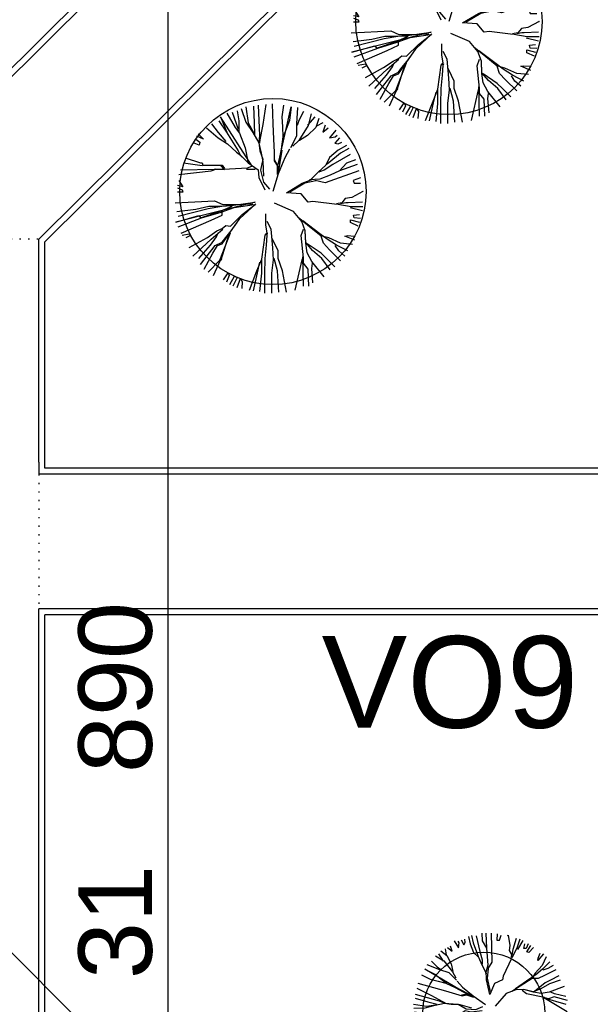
# Model space of a CAD drawing. Extents: x 4743276 to 9726129, y -4307434 to -1665362.
# Tile 32 of 121: x 4856163 to 4860824, y -2053669 to -2045617. Entities that reach past the tile are written whole.
import ezdxf

# ---------------------------------------------------------------- set-up
doc = ezdxf.new("R2010")
doc.units = 0
doc.header["$MEASUREMENT"] = 0
doc.linetypes.add('ACAD_ISO07W100', pattern=[3.5, 0.5, -3])
doc.layers.get('0').update_dxf_attribs({"linetype": 'CONTINUOUS'})
doc.layers.get('Defpoints').update_dxf_attribs({"color": 61, "linetype": 'CONTINUOUS'})
for name, color, linetype in [('-_48_-', 76, 'CONTINUOUS'), ('siete', 6, 'CONTINUOUS'), ('TENKÁ', 7, 'CONTINUOUS'), ('ZARIADOVACIE', 144, 'CONTINUOUS')]:
    doc.layers.add(name, color=color, linetype=linetype)
doc.styles.add('Style-Arial', font='arial.ttf')
doc.dimstyles.new('STANDARD 200', dxfattribs={"dimtxt": 600, "dimasz": 700, "dimexe": 10, "dimexo": 200, "dimgap": 100, "dimtad": 1, "dimdsep": 46, "dimlunit": 6, "dimtxsty": 'Style-Arial', "dimblk": 'ARCHTICK', "dimblk1": 'OBLIQUE', "dimblk2": 'ARCHTICK', "dimcen": 2.5, "dimse1": 1, "dimse2": 1, "dimadec": 0, "dimazin": 0, "dimtfac": 1, "dimtmove": 1, "dimatfit": 3, "dimldrblk": 'OBLIQUE', "dimfxl": 1, "dimtolj": 1, "dimtzin": 0, "dimarcsym": 0})

# ---------------------------------------------------------------- blocks, each defined once
blk = doc.blocks.new('St6a')
at = {"linetype": 'Continuous'}
for p, q in [((-609, 1851), (-513, 1574)), ((-513, 1887), (-465, 1562)), ((-357, 1899), (-345, 1562)), ((-260, 1923), (-236, 1297)), ((-104, 1935), (-164, 1526)), ((28, 1947), (40, 1538)), ((148, 708), (413, 1887)), ((257, 1923), (221, 1682)), ((413, 1887), (377, 1610)), ((545, 1875), (521, 1538)), ((-381, 672), (-1030, 1682)), ((-1030, 1682), (-886, 1333)), ((-898, 1755), (-729, 1466)), ((-790, 1778), (-669, 1430)), ((-693, 1802), (-657, 1598)), ((221, 1682), (233, 1478)), ((666, 1790), (569, 1610)), ((894, 1682), (750, 1514)), ((822, 1742), (762, 1502)), ((978, 1646), (918, 1466)), ((-1319, 1454), (-1078, 1249)), ((-1211, 1538), (-1078, 1358)), ((-1066, 1598), (-910, 1370)), ((-729, 1466), (-645, 1345)), ((-657, 1598), (-657, 1370)), ((-513, 1574), (-369, 1358)), ((-465, 1562), (-357, 1358)), ((-345, 1562), (-333, 1321)), ((-164, 1526), (-224, 1213)), ((40, 1538), (52, 1225)), ((233, 1478), (245, 1273)), ((377, 1610), (245, 1249)), ((521, 1538), (521, 1285)), ((569, 1610), (533, 1502)), ((762, 1502), (569, 1201)), ((918, 1466), (750, 1297)), ((1062, 1562), (930, 1490)), ((1110, 1514), (1062, 1370)), ((1062, 1370), (1171, 1454)), ((-1535, 1225), (-1451, 1165)), ((-1379, 1225), (-1511, 1285)), ((-1487, 1333), (-1379, 1225)), ((-1078, 1358), (-922, 1177)), ((-1078, 1249), (-886, 1129)), ((-910, 1370), (-669, 985)), ((-645, 1345), (-525, 1045)), ((-369, 1358), (-248, 1153)), ((-236, 1297), (-248, 1141)), ((-224, 1213), (-236, 1141)), ((52, 1225), (64, 961)), ((245, 1273), (209, 1021)), ((521, 1285), (401, 1045)), ((750, 1297), (581, 1201)), ((1327, 1406), (1195, 1249)), ((1195, 1249), (1315, 1273)), ((1399, 1249), (1303, 1141)), ((1315, 1273), (1351, 1309)), ((-1463, 1105), (-1571, 1141)), ((-1451, 1165), (-1463, 1105)), ((-886, 1129), (-705, 961)), ((-525, 1045), (-465, 732)), ((-248, 1153), (-224, 985)), ((-248, 1141), (-200, 937)), ((209, 1021), (148, 708)), ((377, 1021), (281, 840)), ((569, 1201), (449, 1081)), ((1303, 1141), (1375, 1129)), ((1375, 1129), (1447, 1165)), ((1543, 1093), (1375, 997)), ((1592, 1033), (1423, 937)), ((-1752, 840), (-1439, 744)), ((-705, 961), (-621, 901)), ((-669, 985), (-621, 889)), ((-621, 901), (-465, 744)), ((-621, 889), (-381, 672)), ((-224, 985), (-164, 816)), ((-164, 816), (-212, 588)), ((-200, 937), (-164, 768)), ((64, 961), (64, 780)), ((221, 997), (148, 540)), ((281, 840), (148, 516)), ((1195, 852), (1123, 696)), ((1423, 937), (1183, 744)), ((1375, 997), (1195, 852)), ((1616, 913), (1267, 708)), ((-1848, 600), (-1162, 612)), ((-1788, 744), (-1403, 684)), ((-1439, 744), (-1403, 744)), ((-1403, 744), (-1391, 696)), ((-1391, 696), (-994, 696)), ((-1223, 576), (-1126, 612)), ((-1162, 612), (-970, 612)), ((-1126, 612), (-1162, 600)), ((-946, 600), (-1030, 684)), ((-994, 696), (-946, 624)), ((-970, 612), (-477, 636)), ((-501, 612), (-321, 612)), ((-477, 636), (-393, 672)), ((-465, 744), (-260, 600)), ((-164, 768), (-152, 468)), ((64, 780), (124, 684)), ((148, 672), (76, 804)), ((124, 684), (124, 504)), ((148, 540), (148, 672)), ((1123, 696), (966, 552)), ((1267, 708), (1086, 588)), ((1183, 744), (1135, 708)), ((1543, 732), (1399, 576)), ((1760, 708), (1399, 576)), ((1724, 804), (1543, 732)), ((-1884, 504), (-1223, 576)), ((-260, 600), (-248, 444)), ((-248, 444), (-128, 191)), ((-212, 588), (-152, 347)), ((148, 516), (40, 155)), ((641, 323), (858, 407)), ((966, 552), (786, 371)), ((1002, 407), (786, 395)), ((1014, 564), (978, 552)), ((1207, 492), (1002, 407)), ((1086, 588), (1014, 564)), ((1796, 576), (1110, 335)), ((1399, 576), (1207, 492)), ((1832, 432), (1676, 383)), ((-1800, 251), (-1908, 275)), ((-1908, 227), (-1812, 191)), ((-1884, 383), (-1800, 251)), ((-152, 347), (-32, 203)), ((317, 131), (641, 323)), ((690, 323), (389, 143)), ((918, 371), (690, 323)), ((1110, 335), (906, 383)), ((1676, 383), (1700, 323)), ((1700, 323), (1832, 323)), ((-1800, 143), (-1908, 143)), ((-1812, 191), (-1800, 143)), ((617, 107), (317, 131)), ((762, -62), (617, 107)), ((1519, 11), (1447, -74)), ((1652, 35), (1519, 11)), ((1880, 155), (1652, 35)), ((1868, 167), (1880, 155)), ((-1956, -74), (-1150, -37)), ((-321, -62), (-1944, -470)), ((-1896, -350), (-1283, -194)), ((-1535, -206), (-1271, -146)), ((-1283, -194), (-1006, -146)), ((-1271, -146), (-1018, -146)), ((-1150, -37), (-982, -110)), ((-1018, -146), (-790, -134)), ((-1018, -242), (-790, -146)), ((-1018, -266), (-754, -170)), ((-1006, -146), (-766, -122)), ((-982, -110), (-790, -110)), ((-790, -110), (-369, -98)), ((-766, -122), (-321, -62)), ((-754, -170), (-345, -110)), ((-633, -398), (-309, -98)), ((-585, -314), (-321, -110)), ((461, -254), (76, -86)), ((858, -50), (762, -62)), ((1351, -110), (858, -50)), ((1447, -74), (1339, -98)), ((1640, -158), (1363, -110)), ((1531, -74), (1423, -98)), ((1579, -74), (1531, -74)), ((1868, -62), (1579, -74)), ((1868, -242), (1616, -182)), ((1880, -158), (1640, -158)), ((-1944, -470), (-1475, -338)), ((-1920, -254), (-1535, -206)), ((-1896, -567), (-1415, -386)), ((-1475, -338), (-1439, -386)), ((-1439, -386), (-1018, -242)), ((-1415, -386), (-1018, -266)), ((-1223, -434), (-994, -326)), ((-994, -326), (-994, -242)), ((-994, -915), (-633, -398)), ((-826, -555), (-585, -314)), ((-104, -531), (-104, -302)), ((629, -458), (461, -254)), ((750, -531), (557, -374)), ((1688, -326), (1808, -314)), ((1700, -386), (1688, -326)), ((1832, -398), (1700, -386)), ((-1836, -699), (-1223, -434)), ((-1102, -651), (-994, -603)), ((-994, -603), (-922, -543)), ((-922, -543), (-826, -555)), ((-814, -651), (-693, -482)), ((-80, -687), (-104, -531)), ((4, -615), (-80, -458)), ((702, -651), (629, -458)), ((1002, -711), (653, -446)), ((1026, -759), (750, -531)), ((1628, -422), (1808, -470)), ((1628, -482), (1628, -422)), ((1784, -555), (1628, -482)), ((-1812, -735), (-1668, -711)), ((-1644, -747), (-1740, -795)), ((-1668, -711), (-1644, -747)), ((-1668, -988), (-1295, -783)), ((-1295, -783), (-1102, -651)), ((-1235, -939), (-1114, -771)), ((-1223, -819), (-982, -615)), ((-1114, -771), (-1078, -687)), ((-1042, -1252), (-826, -687)), ((-1018, -1240), (-862, -735)), ((-994, -879), (-922, -783)), ((-922, -783), (-814, -651)), ((-188, -1228), (-116, -735)), ((-116, -735), (-80, -687)), ((-92, -939), (-80, -735)), ((-80, -735), (-68, -699)), ((40, -1000), (4, -615)), ((40, -831), (16, -795)), ((617, -747), (666, -615)), ((666, -1204), (617, -747)), ((714, -903), (702, -651)), ((714, -891), (702, -651)), ((1147, -819), (1002, -711)), ((1074, -903), (1026, -759)), ((1183, -795), (1038, -759)), ((1423, -903), (1183, -795)), ((1507, -759), (1568, -747)), ((1712, -843), (1507, -759)), ((1568, -747), (1700, -759)), ((-1595, -1168), (-1223, -819)), ((-1475, -1216), (-1235, -939)), ((-1439, -1336), (-1138, -951)), ((-1187, -1108), (-1090, -951)), ((-1138, -951), (-994, -879)), ((-1090, -951), (-994, -915)), ((-116, -1216), (-92, -939)), ((148, -1060), (40, -831)), ((52, -1240), (40, -1000)), ((846, -1048), (714, -891)), ((738, -1096), (714, -903)), ((1026, -1108), (738, -915)), ((1195, -1036), (1074, -903)), ((1339, -939), (1147, -819)), ((1387, -1060), (1315, -951)), ((1568, -1060), (1339, -939)), ((1664, -927), (1423, -903)), ((-1367, -1433), (-1187, -1108)), ((148, -1216), (148, -1060)), ((641, -1240), (666, -1204)), ((666, -1781), (653, -1180)), ((666, -1312), (666, -1192)), ((834, -1276), (738, -1096)), ((1038, -1216), (846, -1048)), ((1135, -1216), (1026, -1108)), ((1423, -1264), (1195, -1036)), ((1507, -1168), (1387, -1060)), ((-1283, -1493), (-1042, -1252)), ((-1175, -1565), (-1030, -1252)), ((-1030, -1252), (-1006, -1228)), ((-285, -1469), (-188, -1228)), ((-273, -1505), (-224, -1288)), ((-188, -1517), (-188, -1228)), ((-128, -1529), (-116, -1216)), ((16, -1517), (52, -1240)), ((136, -1469), (64, -1216)), ((233, -1469), (148, -1216)), ((497, -1865), (641, -1240)), ((762, -1433), (666, -1312)), ((1086, -1589), (834, -1276)), ((834, -1420), (846, -1312)), ((1207, -1445), (1038, -1216)), ((1303, -1384), (1135, -1216)), ((-970, -1649), (-874, -1505)), ((-850, -1565), (-910, -1697)), ((-874, -1505), (-850, -1565)), ((-838, -1745), (-742, -1577)), ((-693, -1601), (-778, -1781)), ((-742, -1577), (-693, -1601)), ((-441, -1865), (-285, -1469)), ((-357, -1877), (-273, -1505)), ((-224, -1889), (-188, -1517)), ((-128, -1926), (-128, -1529)), ((16, -1926), (16, -1517)), ((160, -1902), (136, -1469)), ((317, -1902), (233, -1469)), ((774, -1781), (762, -1433)), ((858, -1709), (834, -1420)), ((-693, -1805), (-621, -1625)), ((-621, -1625), (-585, -1685)), ((-585, -1685), (-597, -1829))]:
    blk.add_line(p, q, dxfattribs=at)
blk = doc.blocks.new('St6d')
at = {"linetype": 'Continuous'}
for p, q in [((-580, 1150), (-510, 1038)), ((-501, 1117), (-516, 1146)), ((-469, 1164), (-422, 1083)), ((-400, 1125), (-408, 1176)), ((-345, 1221), (-319, 1099)), ((-298, 1239), (-272, 1116)), ((-219, 1230), (-163, 974)), ((-131, 1275), (-123, 1149)), ((-123, 1149), (-55, 1029)), ((-65, 1277), (-55, 1029)), ((24, 1273), (35, 803)), ((120, 1266), (118, 1161)), ((118, 1161), (160, 1163)), ((160, 1163), (187, 1245)), ((290, 1236), (300, 1241)), ((300, 1241), (328, 1076)), ((431, 1190), (380, 1010)), ((492, 1178), (444, 1030)), ((542, 1154), (454, 1011)), ((-798, 984), (-699, 911)), ((-729, 1019), (-711, 923)), ((-690, 1039), (-611, 981)), ((-611, 981), (-641, 1064)), ((-510, 1038), (-501, 1117)), ((-422, 1083), (-400, 1125)), ((-319, 1099), (-266, 959)), ((-272, 1116), (-202, 929)), ((-163, 974), (-125, 839)), ((-55, 1029), (-42, 894)), ((328, 1076), (316, 990)), ((316, 990), (354, 929)), ((444, 1030), (359, 870)), ((371, 981), (364, 910)), ((380, 1010), (371, 981)), ((557, 1026), (574, 1103)), ((597, 1022), (557, 1026)), ((631, 1101), (597, 1022)), ((605, 970), (670, 1072)), ((641, 958), (605, 970)), ((717, 1040), (641, 958)), ((-949, 820), (-857, 725)), ((-888, 907), (-752, 822)), ((-837, 940), (-762, 817)), ((-752, 822), (-606, 644)), ((-699, 911), (-629, 774)), ((-266, 959), (-184, 883)), ((-202, 929), (-190, 893)), ((-184, 883), (-127, 758)), ((-125, 839), (-125, 790)), ((-42, 894), (-31, 751)), ((357, 863), (221, 571)), ((354, 929), (347, 858)), ((880, 938), (788, 829)), ((788, 829), (792, 868)), ((792, 868), (826, 947)), ((922, 891), (859, 748)), ((985, 806), (865, 689)), ((-387, 286), (-1059, 684)), ((-1059, 684), (-896, 607)), ((-1025, 763), (-823, 681)), ((-857, 725), (-798, 682)), ((-823, 681), (-667, 631)), ((-629, 774), (-603, 651)), ((-127, 758), (-52, 611)), ((-125, 790), (-125, 766)), ((-31, 751), (-67, 616)), ((-51, 513), (-60, 663)), ((-26, 692), (-42, 542)), ((35, 803), (-35, 687)), ((859, 748), (745, 622)), ((865, 689), (752, 595)), ((948, 695), (867, 672)), ((1081, 676), (895, 581)), ((1039, 747), (948, 695)), ((-1112, 595), (-971, 525)), ((-971, 525), (-843, 492)), ((-896, 607), (-700, 454)), ((-843, 492), (-715, 458)), ((-667, 631), (-543, 509)), ((-606, 644), (-556, 546)), ((-533, 489), (-442, 394)), ((2, 274), (-51, 513)), ((-42, 542), (9, 321)), ((210, 510), (77, 454)), ((221, 571), (210, 510)), ((657, 528), (424, 366)), ((691, 533), (496, 409)), ((752, 595), (657, 528)), ((790, 534), (691, 533)), ((745, 622), (694, 540)), ((895, 581), (790, 534)), ((994, 508), (906, 463)), ((1149, 507), (975, 449)), ((1131, 578), (994, 508)), ((-1192, 376), (-952, 257)), ((-1173, 460), (-919, 386)), ((-919, 386), (-724, 331)), ((-724, 331), (-559, 285)), ((-715, 458), (-567, 386)), ((-567, 386), (-387, 286)), ((-550, 388), (-283, 252)), ((-442, 394), (-268, 248)), ((77, 454), (2, 274)), ((427, 349), (268, 286)), ((496, 409), (361, 321)), ((560, 355), (427, 349)), ((602, 284), (531, 340)), ((710, 314), (560, 355)), ((718, 312), (560, 355)), ((833, 364), (710, 314)), ((906, 463), (730, 324)), ((975, 449), (833, 364)), ((1214, 404), (971, 311)), ((-1220, 213), (-1010, 154)), ((-1216, 277), (-826, 167)), ((-952, 257), (-772, 158)), ((-826, 167), (-732, 129)), ((-559, 285), (-448, 249)), ((-364, 279), (-460, 261)), ((-448, 249), (-377, 266)), ((-377, 266), (-266, 231)), ((-283, 252), (-364, 279)), ((-268, 248), (-68, 109)), ((268, 286), (87, 83)), ((893, 222), (602, 284)), ((841, 288), (718, 312)), ((971, 311), (841, 288)), ((1248, 107), (876, 219)), ((960, 201), (886, 224)), ((910, 200), (893, 222)), ((1266, -14), (910, 200)), ((1053, 236), (960, 201)), ((1060, 283), (996, 312)), ((1270, 174), (1053, 236)), ((1242, 239), (1060, 283)), ((-1244, 115), (-1034, 80)), ((-1241, 48), (-1052, 53)), ((-1052, 53), (-889, 98)), ((-1034, 80), (-887, 105)), ((-1010, 154), (-860, 113)), ((-889, 98), (-740, 131)), ((-772, 158), (-730, 136)), ((-740, 131), (-631, 112)), ((-732, 129), (-597, 117)), ((-631, 112), (-516, 116)), ((-597, 117), (-486, 106)), ((-531, -84), (-402, 13)), ((-516, 116), (-385, 40)), ((-486, 106), (-299, 53)), ((-402, 13), (-303, -11)), ((-385, 40), (-225, 29)), ((-303, -11), (-124, 13)), ((-225, 29), (-112, 74)), ((-1239, -148), (-1028, -102)), ((-1232, -77), (-994, -73)), ((-1228, -13), (-1095, -32)), ((-470, -47), (-1221, -244)), ((-1095, -32), (-955, -78)), ((-1028, -102), (-937, -75)), ((-937, -75), (-728, -61)), ((-728, -61), (-524, -87)), ((-720, -162), (-651, -151)), ((-713, -188), (-659, -149)), ((-659, -149), (-531, -84)), ((-651, -151), (-470, -47)), ((-551, -421), (-467, -113)), ((-467, -113), (-473, -54)), ((-457, -133), (-421, -21)), ((-7, -156), (-80, -1237)), ((-59, -442), (-7, -156)), ((138, -416), (18, -156)), ((325, -117), (184, -71)), ((398, -67), (285, -87)), ((426, -133), (325, -117)), ((642, -122), (398, -67)), ((448, -165), (426, -133)), ((455, -143), (436, -128)), ((579, -191), (455, -143)), ((539, -88), (512, -96)), ((701, -67), (539, -88)), ((793, -162), (642, -122)), ((797, -98), (701, -67)), ((950, -156), (780, -150)), ((969, -97), (797, -98)), ((1221, -228), (950, -156)), ((1252, -132), (969, -97)), ((-1221, -244), (-978, -225)), ((-1177, -283), (-1005, -233)), ((-1031, -339), (-889, -278)), ((-1005, -233), (-720, -162)), ((-965, -360), (-852, -266)), ((-852, -266), (-713, -188)), ((-71, -454), (6, -193)), ((-27, -444), (18, -181)), ((96, -369), (23, -166)), ((737, -308), (448, -165)), ((744, -261), (579, -191)), ((866, -415), (737, -308)), ((915, -366), (737, -308)), ((934, -331), (744, -261)), ((956, -240), (793, -162)), ((1207, -322), (956, -240)), ((-1169, -384), (-1031, -339)), ((-1138, -467), (-965, -360)), ((-687, -663), (-607, -419)), ((-607, -419), (-554, -404)), ((-539, -409), (-607, -444)), ((-589, -539), (-551, -421)), ((-110, -573), (-71, -454)), ((-95, -602), (-56, -459)), ((-92, -595), (-59, -442)), ((-35, -621), (-49, -462)), ((-21, -626), (-27, -444)), ((196, -566), (96, -369)), ((384, -741), (138, -416)), ((257, -577), (177, -470)), ((890, -415), (767, -342)), ((1079, -591), (866, -415)), ((1103, -541), (890, -415)), ((1137, -462), (915, -366)), ((1178, -410), (934, -331)), ((-1098, -595), (-1010, -550)), ((-1010, -550), (-1073, -619)), ((-1041, -646), (-987, -606)), ((-953, -626), (-997, -685)), ((-987, -606), (-953, -626)), ((-719, -963), (-589, -539)), ((-667, -1005), (-579, -584)), ((-579, -584), (-582, -517)), ((-582, -517), (-582, -542)), ((-188, -662), (-110, -573)), ((-145, -757), (-95, -602)), ((-118, -774), (-92, -595)), ((-31, -909), (-35, -621)), ((21, -624), (-31, -606)), ((-26, -894), (-21, -626)), ((42, -786), (21, -624)), ((169, -622), (196, -566)), ((192, -678), (169, -622)), ((317, -670), (257, -577)), ((581, -838), (277, -592)), ((579, -821), (299, -624)), ((895, -654), (939, -643)), ((939, -643), (1025, -680)), ((-848, -856), (-726, -683)), ((-796, -898), (-682, -673)), ((-726, -683), (-719, -661)), ((-719, -661), (-687, -663)), ((-326, -1165), (-188, -662)), ((-161, -932), (-145, -757)), ((-144, -1183), (-118, -774)), ((82, -1216), (42, -786)), ((199, -755), (192, -678)), ((242, -900), (199, -755)), ((279, -862), (201, -674)), ((271, -786), (226, -747)), ((351, -894), (271, -786)), ((362, -734), (317, -670)), ((377, -837), (362, -734)), ((387, -808), (384, -741)), ((770, -785), (812, -782)), ((840, -873), (770, -785)), ((812, -782), (881, -846)), ((841, -718), (866, -693)), ((925, -811), (841, -718)), ((866, -693), (960, -781)), ((991, -734), (895, -654)), ((-208, -1179), (-161, -932)), ((-80, -1237), (-68, -922)), ((-68, -922), (-31, -909)), ((-11, -1226), (-26, -894)), ((294, -1170), (242, -900)), ((419, -1161), (279, -862)), ((473, -1097), (351, -894)), ((554, -1099), (377, -837)), ((464, -898), (387, -808)), ((627, -1074), (464, -898)), ((584, -831), (574, -811)), ((681, -1034), (581, -838)), ((747, -982), (584, -831)), ((-593, -1029), (-495, -1004)), ((-495, -1004), (-531, -1065)), ((-502, -1075), (-460, -1023)), ((-460, -1023), (-428, -1025)), ((-428, -1025), (-450, -1092)), ((109, -1208), (123, -1114)), ((123, -1114), (150, -1107)), ((150, -1107), (161, -1176))]:
    blk.add_line(p, q, dxfattribs=at)
blk = doc.blocks.new('_ArchTick')
at = {"color": 0, "linetype": 'ByBlock', "const_width": 0.15}
blk.add_lwpolyline([(-0.5, -0.5), (0.5, 0.5)], dxfattribs=at)
blk = doc.blocks.new('*D42221')
at = {"layer": 'Defpoints', "color": 0}
for p in [(4868313.8, -2035164), (4857372, -2067054), (4868313.8, -2067054)]:
    blk.add_point(p, dxfattribs=at)
at = {"layer": 'ZARIADOVACIE', "color": 0, "lineweight": -2}
blk.add_line((4857372, -2035164), (4857372, -2067054), dxfattribs=at)
at = {"layer": 'ZARIADOVACIE', "color": 0, "linetype": 'ByBlock', "lineweight": -2, "xscale": 700, "yscale": 700, "zscale": 700}
for p, rotation in [((4857372, -2035164), 90), ((4857372, -2067054), 270)]:
    blk.add_blockref('_ArchTick', p, dxfattribs=dict(at, rotation=rotation))
at = {"layer": 'ZARIADOVACIE', "color": 0, "insert": (4856946.5, -2051921), "char_height": 600, "attachment_point": 5, "rotation": 90, "style": 'Style-Arial'}
blk.add_mtext('\\A1;31ﾠ890', dxfattribs=at)
blk = doc.blocks.new('_OBLIQUE')
at = {"color": 0, "linetype": 'ByBlock'}
blk.add_line((-0.5, -0.5), (0.5, 0.5), dxfattribs=at)
blk = doc.blocks.new('*D42222')
at = {"layer": 'Defpoints', "color": 0}
for p in [(4835323.8, -2052604), (4868313.8, -2052604), (4835323.8, -2058262)]:
    blk.add_point(p, dxfattribs=at)
at = {"layer": 'ZARIADOVACIE', "color": 0, "lineweight": -2}
blk.add_line((4868313.8, -2058262), (4835323.8, -2058262), dxfattribs=at)
at = {"layer": 'ZARIADOVACIE', "color": 0, "linetype": 'ByBlock', "lineweight": -2, "xscale": 700, "yscale": 700, "zscale": 700, "rotation": 180}
blk.add_blockref('_ArchTick', (4835323.8, -2058262), dxfattribs=at)
at = {"layer": 'ZARIADOVACIE', "color": 0, "linetype": 'ByBlock', "lineweight": -2, "xscale": 700, "yscale": 700, "zscale": 700}
blk.add_blockref('_ArchTick', (4868313.8, -2058262), dxfattribs=at)
at = {"layer": 'ZARIADOVACIE', "color": 0, "insert": (4851818.8, -2057855.5), "char_height": 600, "attachment_point": 5, "style": 'Style-Arial'}
blk.add_mtext('\\A1;32ﾠ990', dxfattribs=at)

msp = doc.modelspace()

# ---------------------------------------------------------------- linework, layer by layer
at = {"layer": 'Defpoints', "color": 2}
for centre, radius in [((4859669.531, -2045632.207), 760.997), ((4858231.126, -2047021.807), 760.997), ((4859954.01, -2053741.856), 499.158)]:
    msp.add_circle(centre, radius, dxfattribs=at)
at = {"layer": 'siete', "color": 55, "lineweight": 35, "ltscale": 0.8}
msp.add_line((4859693.139, -2056846.029), (4855979.026, -2053131.916), dxfattribs=at)
at = {"layer": 'TENKÁ'}
for p, q in [((4854741.335, -2047359.048), (4866399.728, -2035774.048)), ((4854761.954, -2047409.048), (4866470.663, -2035774.048)), ((4856318.799, -2047412.75), (4866823.631, -2036974.048)), ((4856368.799, -2047433.553), (4866844.249, -2037024.048)), ((4856318.799, -2049234.048), (4856318.799, -2047409.048)), ((4856368.799, -2049284.048), (4856368.799, -2047433.553)), ((4856318.799, -2049234.048), (4856318.799, -2049334.048)), ((4868153.799, -2049334.048), (4856318.799, -2049334.048)), ((4868153.799, -2049284.048), (4856368.799, -2049284.048)), ((4856318.799, -2054809.048), (4856318.799, -2050434.048)), ((4868153.799, -2050434.048), (4856318.799, -2050434.048)), ((4856368.799, -2054859.048), (4856368.799, -2050484.048)), ((4868153.799, -2050484.048), (4856368.799, -2050484.048))]:
    msp.add_line(p, q, dxfattribs=at)
at = {"layer": 'TENKÁ', "linetype": 'ACAD_ISO07W100', "ltscale": 20}
for p, q in [((4854761.954, -2047409.048), (4856318.799, -2047409.048)), ((4856318.799, -2047526.468), (4856318.799, -2047409.048)), ((4856318.799, -2049334.048), (4856318.799, -2050434.048))]:
    msp.add_line(p, q, dxfattribs=at)

# ---------------------------------------------------------------- block references
at = {"layer": '-_48_-'}
for name, p, xscale, yscale, zscale in [('St6a', (4859653.473, -2045694.166), 0.4, 0.4, 0.4), ('St6a', (4858215.068, -2047083.766), 0.4, 0.4, 0.4), ('St6d', (4860002.355, -2053724.984), 0.5, 0.5, 0.5)]:
    msp.add_blockref(name, p, dxfattribs=dict(at, xscale=xscale, yscale=yscale, zscale=zscale))

# ---------------------------------------------------------------- texts
at = {"layer": 'siete', "lineweight": 35, "ltscale": 0.25, "style": 'Style-Arial'}
msp.add_text('VO9', height=750, dxfattribs=at).set_placement((4858629.227, -2051407.824))

# ---------------------------------------------------------------- dimensions: what is measured, and where the dimension line sits
at = {"layer": 'ZARIADOVACIE', "color": 7}
dim = msp.add_linear_dim(base=(4857372, -2067054.048), p1=(4868313.799, -2035164.048), p2=(4868313.799, -2067054.048), angle=270, dimstyle='STANDARD 200', override={"dimtxsty": 'Style-Arial', "dimldrblk": 'OBLIQUE'}, dxfattribs=at)
dim.commit()
dim.dimension.update_dxf_attribs({"geometry": '*D42221', "text_midpoint": (4857353, -2051921), "dimtype": 160})
dim = msp.add_linear_dim(base=(4835323.799, -2058262), p1=(4868313.799, -2052604.048), p2=(4835323.799, -2052604.048), dimstyle='STANDARD 200', override={"dimtxsty": 'Style-Arial', "dimldrblk": 'OBLIQUE'}, dxfattribs=at)
dim.commit()
dim.dimension.update_dxf_attribs({"geometry": '*D42222', "text_midpoint": (4851818.799, -2057855.452)})

doc.saveas('drawing.dxf')
